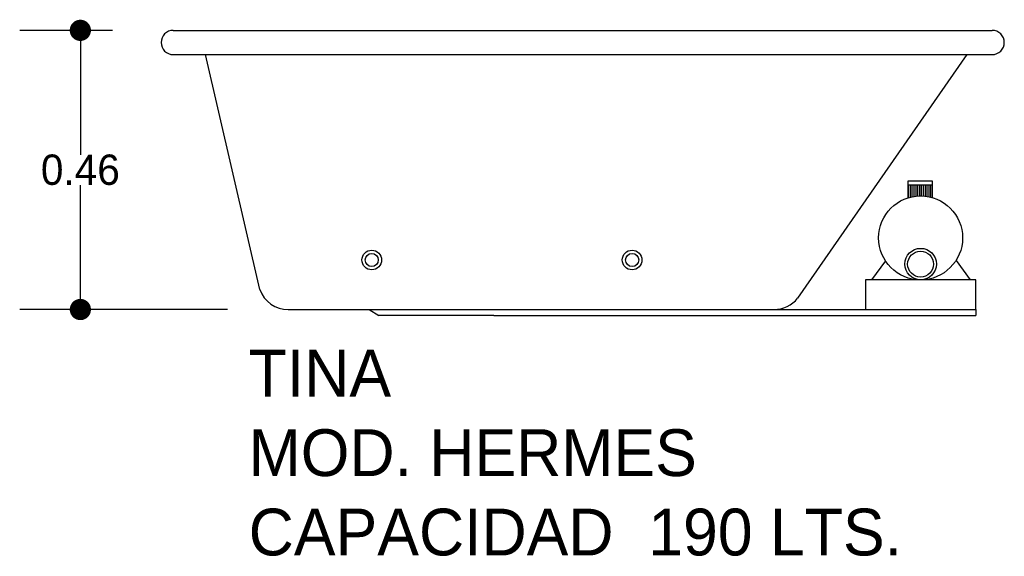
# Model space of a CAD drawing. Header units: millimetres. Extents: x 142.72 to 144.35, y 146.26 to 147.14.
import ezdxf

# ---------------------------------------------------------------- set-up
doc = ezdxf.new("R2010")
doc.units = ezdxf.units.MM
for name, color, linetype in [('cotas', 3, 'Continuous'), ('limies2', 2, 'Continuous'), ('limites', 1, 'Continuous')]:
    doc.layers.add(name, color=color, linetype=linetype)
doc.styles.add('77', font='txt')
doc.dimstyles.new('cotas1', dxfattribs={"dimtxt": 0.05, "dimasz": 0.035, "dimexe": 0.1, "dimexo": 0.1, "dimgap": 0, "dimtad": 0, "dimtih": 1, "dimtoh": 1, "dimzin": 1, "dimdsep": 46, "dimtxsty": 'Standard', "dimblk": 'DOT', "dimcen": 0.2, "dimadec": 0, "dimazin": 0, "dimtm": 1e-09, "dimtfac": 1, "dimtix": 1, "dimtmove": 0, "dimatfit": 3, "dimfxl": 0, "dimarcsym": 0})

# ---------------------------------------------------------------- blocks, each defined once
blk = doc.blocks.new('_Dot')
at = {"layer": 'limies2', "color": 0, "lineweight": -2}
blk.add_line((-0.5, 0), (-1, 0), dxfattribs=at)
at = {"layer": 'limies2', "color": 0, "const_width": 0.5}
blk.add_lwpolyline([(-0.25, 0, 1), (0.25, 0, 1)], format="xyb", close=True, dxfattribs=at)
blk = doc.blocks.new('*D1')
at = {"layer": 'cotas', "color": 0, "lineweight": -2}
for p, q in [((142.8772, 147.1233), (142.7241, 147.1233)), ((142.8241, 147.0883), (142.8241, 146.9183)), ((142.8241, 146.6983), (142.8241, 146.8683)), ((143.0668, 146.6633), (142.7241, 146.6633))]:
    blk.add_line(p, q, dxfattribs=at)
at = {"layer": 'Defpoints', "color": 0}
for p in [(142.9772, 147.1233), (142.8241, 146.6633), (143.1668, 146.6633)]:
    blk.add_point(p, dxfattribs=at)
at = {"layer": 'cotas', "color": 0, "lineweight": -2, "xscale": 0.035, "yscale": 0.035, "zscale": 0.035}
for p, rotation in [((142.8241, 147.1233), 90), ((142.8241, 146.6633), 270)]:
    blk.add_blockref('_Dot', p, dxfattribs=dict(at, rotation=rotation))
at = {"layer": 'cotas', "color": 0, "insert": (142.8241, 146.8933), "char_height": 0.05, "attachment_point": 5}
blk.add_mtext('0.46', dxfattribs=at)

msp = doc.modelspace()

# ---------------------------------------------------------------- hatches: boundary and pattern name
at = {"layer": 'limites'}
h = msp.add_hatch(dxfattribs=at)
h.set_pattern_fill('LINE', color=256, scale=0.000968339, angle=90, style=0)
h.set_pattern_definition([(90, (-48.5834345, -55.6176185), (-0.003074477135, 2e-19), [])])
h.paths.add_polyline_path([(144.2285, 146.8478), (144.2285, 146.8689), (144.1885, 146.8689), (144.1885, 146.8473, -0.14758)])

# ---------------------------------------------------------------- linework, layer by layer
at = {"layer": 'limies2'}
for p, q in [((142.9772, 147.1233), (144.3272, 147.1233)), ((142.9772, 147.0833), (144.3272, 147.0833)), ((143.1198, 146.6961), (143.0304, 147.0833)), ((144.0066, 146.6821), (144.2861, 147.0833)), ((143.1668, 146.6633), (143.9675, 146.6633)), ((143.3003, 146.6633), (143.316, 146.6533)), ((143.5055, 146.6533), (143.316, 146.6533)), ((143.5055, 146.6533), (143.9642, 146.6533)), ((143.9642, 146.6633), (144.3002, 146.6633)), ((143.9642, 146.6533), (144.3002, 146.6533)), ((144.3002, 146.6633), (144.3002, 146.6533))]:
    msp.add_line(p, q, dxfattribs=at)
for centre, radius in [((143.3045, 146.7449), 0.0162), ((143.3045, 146.7449), 0.0108), ((143.7337, 146.7449), 0.0162), ((143.7337, 146.7449), 0.0108)]:
    msp.add_circle(centre, radius, dxfattribs=at)
for centre, radius, start, end in [((142.9772, 147.1033), 0.02, 90, 270), ((144.3272, 147.1033), 0.02, 270, 90), ((143.1668, 146.7133), 0.05, 200.2169, 270), ((143.9675, 146.7133), 0.05, 270, 321.3714)]:
    msp.add_arc(centre, radius, start, end, dxfattribs=at)
at = {"layer": 'limites'}
for p, q in [((144.1885, 146.8755), (144.2285, 146.8755)), ((144.1885, 146.8469), (144.1885, 146.8755)), ((144.2285, 146.8755), (144.2285, 146.8469)), ((144.1885, 146.8689), (144.2285, 146.8689)), ((144.1513, 146.7436), (144.1284, 146.7122)), ((144.2676, 146.7442), (144.291, 146.7122))]:
    msp.add_line(p, q, dxfattribs=at)
msp.add_lwpolyline([(144.1183, 146.6633), (144.3002, 146.6633), (144.3002, 146.7122), (144.1183, 146.7122)], close=True, dxfattribs=at)
for centre, radius in [((144.2092, 146.7813), 0.0692), ((144.2092, 146.7381), 0.026), ((144.2092, 146.7381), 0.0213)]:
    msp.add_circle(centre, radius, dxfattribs=at)

# ---------------------------------------------------------------- texts
at = {"layer": 'limies2', "style": '77'}
for s, height, p in [('TINA', 0.07708, (143.1016, 146.5198)), ('MOD. HERMES', 0.077085, (143.1016, 146.3889)), ('CAPACIDAD  190 LTS.', 0.077085, (143.1016, 146.2581))]:
    msp.add_text(s, height=height, dxfattribs=at).set_placement(p)

# ---------------------------------------------------------------- dimensions: what is measured, and where the dimension line sits
at = {"layer": 'cotas'}
dim = msp.add_linear_dim(base=(142.8241, 146.6633), p1=(142.9772, 147.1233), p2=(143.1668, 146.6633), angle=90, dimstyle='cotas1', dxfattribs=at)
dim.commit()
dim.dimension.update_dxf_attribs({"geometry": '*D1', "text_midpoint": (142.8241, 146.8933)})

doc.saveas('drawing.dxf')
